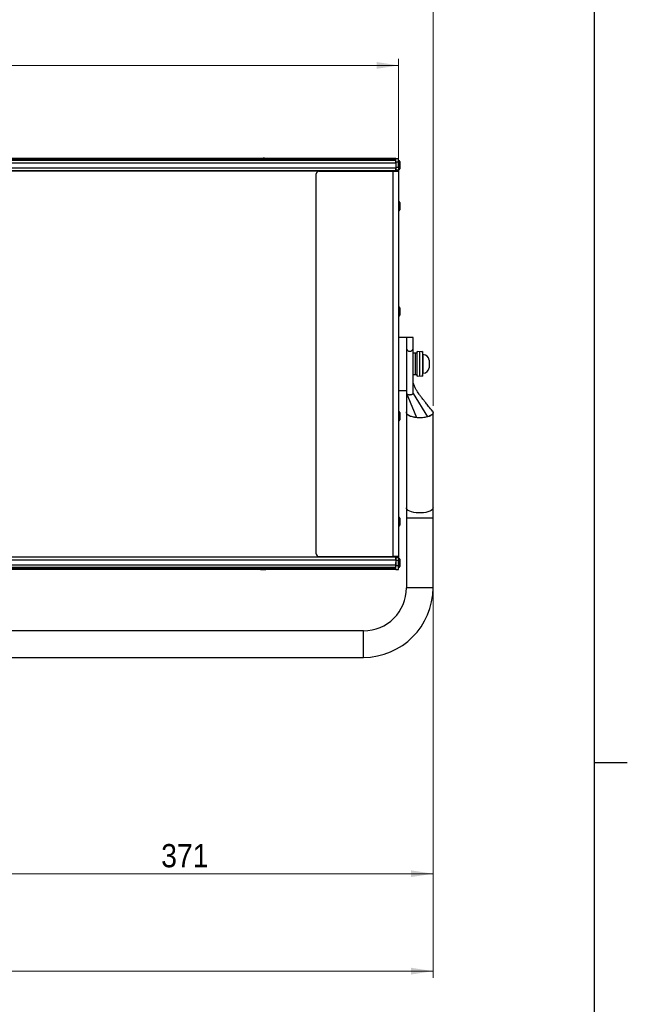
# Model space of a CAD drawing. Header units: millimetres. Extents: x 5 to 589, y 5 to 415.
# Tile 34 of 35: x 497 to 589, y 174 to 322. Entities that reach past the tile are written whole.
import ezdxf

# ---------------------------------------------------------------- set-up
doc = ezdxf.new("R2010")
doc.units = ezdxf.units.MM
doc.linetypes.add('SLD-Continua', pattern=[0])
doc.styles.add('SLDTEXTSTYLE1', font='GOTHIC.TTF', dxfattribs={"width": 0.913})
doc.dimstyles.new('SLDDIMSTYLE2', dxfattribs={"dimtxt": 3.5, "dimasz": 3.302, "dimexe": 0, "dimexo": 0.0625, "dimgap": 0.875, "dimtad": 1, "dimlfac": 5, "dimrnd": 1e-09, "dimzin": 12, "dimdsep": 46, "dimtxsty": 'SLDTEXTSTYLE1', "dimsah": 1, "dimcen": 0.09, "dimadec": 0, "dimazin": 3, "dimtfac": 1, "dimtofl": 0, "dimtmove": 0, "dimatfit": 3, "dimfxl": 1, "dimfrac": 2, "dimtolj": 1, "dimtzin": 12, "dimarcsym": 0})

# ---------------------------------------------------------------- blocks, each defined once
blk = doc.blocks.new('_D_3')
at = {"color": 7, "linetype": 'SLD-Continua', "lineweight": 0}
for p, q in [((417.12, 300.41), (417.12, 316.23)), ((417.12, 315.23), (554.52, 315.23)), ((554.52, 300.41), (554.52, 316.23))]:
    blk.add_line(p, q, dxfattribs=at)
at = {"color": 7, "linetype": 'SLD-Continua', "lineweight": 18}
for points in [[(417.12, 315.23), (420.42, 314.72), (420.42, 315.74)], [(554.52, 315.23), (551.22, 315.74), (551.22, 314.72)]]:
    blk.add_solid(points, dxfattribs=at)
at = {"color": 7, "linetype": 'SLD-Continua', "lineweight": 18, "insert": (481.94, 319.7), "char_height": 3.5, "attachment_point": 1, "style": 'SLDTEXTSTYLE1'}
blk.add_mtext('687', dxfattribs=at)
blk = doc.blocks.new('_D_4')
at = {"color": 7, "linetype": 'SLD-Continua', "lineweight": 0}
for p, q in [((405.82, 260.24), (405.82, 328.23)), ((559.72, 327.23), (405.82, 327.23)), ((559.72, 263.86), (559.72, 328.23))]:
    blk.add_line(p, q, dxfattribs=at)
at = {"color": 7, "linetype": 'SLD-Continua', "lineweight": 18}
for points in [[(405.82, 327.23), (409.12, 326.72), (409.12, 327.74)], [(559.72, 327.23), (556.42, 327.74), (556.42, 326.72)]]:
    blk.add_solid(points, dxfattribs=at)
at = {"color": 7, "linetype": 'SLD-Continua', "lineweight": 18, "insert": (476.95, 331.7), "char_height": 3.5, "attachment_point": 1, "style": 'SLDTEXTSTYLE1'}
blk.add_mtext('769,5', dxfattribs=at)
blk = doc.blocks.new('_D_6')
at = {"color": 7, "linetype": 'SLD-Continua', "lineweight": 0}
for p, q in [((559.72, 247.49), (559.72, 192.3)), ((485.52, 208.03), (485.52, 192.3)), ((559.72, 193.3), (485.52, 193.3))]:
    blk.add_line(p, q, dxfattribs=at)
at = {"color": 7, "linetype": 'SLD-Continua', "lineweight": 18}
for points in [[(485.52, 193.3), (488.82, 192.79), (488.82, 193.8)], [(559.72, 193.3), (556.42, 193.8), (556.42, 192.79)]]:
    blk.add_solid(points, dxfattribs=at)
at = {"color": 7, "linetype": 'SLD-Continua', "lineweight": 18, "insert": (518.74, 197.77), "char_height": 3.5, "attachment_point": 1, "style": 'SLDTEXTSTYLE1'}
blk.add_mtext('371', dxfattribs=at)
blk = doc.blocks.new('_D_7')
at = {"color": 7, "linetype": 'SLD-Continua', "lineweight": 0}
for p, q in [((405.82, 257.53), (405.82, 177.6)), ((559.72, 247.49), (559.72, 177.6)), ((559.72, 178.6), (405.82, 178.6))]:
    blk.add_line(p, q, dxfattribs=at)
at = {"color": 7, "linetype": 'SLD-Continua', "lineweight": 18}
for points in [[(405.82, 178.6), (409.12, 178.09), (409.12, 179.11)], [(559.72, 178.6), (556.42, 179.11), (556.42, 178.09)]]:
    blk.add_solid(points, dxfattribs=at)
at = {"color": 7, "linetype": 'SLD-Continua', "lineweight": 18, "insert": (476.95, 183.07), "char_height": 3.5, "attachment_point": 1, "style": 'SLDTEXTSTYLE1'}
blk.add_mtext('769,5', dxfattribs=at)

msp = doc.modelspace()

# ---------------------------------------------------------------- linework, layer by layer
at = {"color": 7, "linetype": 'SLD-Continua', "lineweight": 25}
for p, q in [((584, 410), (584, 10)), ((554.1224, 301.1528), (417.5224, 301.1528)), ((554.1224, 301.1523), (417.5224, 301.1523)), ((417.5224, 301.0852), (554.1224, 301.0852)), ((554.1224, 301.0362), (417.5224, 301.0362)), ((554.1224, 300.8862), (417.5224, 300.8862)), ((554.1224, 300.8833), (417.5224, 300.8833)), ((417.5224, 300.5138), (554.1224, 300.5138)), ((533.6116, 301.1714), (486.3333, 301.1714)), ((533.7393, 301.2016), (533.7274, 301.2016)), ((534.0141, 301.2016), (533.7393, 301.2016)), ((534.5174, 301.2016), (534.3972, 301.2016)), ((554.1224, 301.1714), (534.6333, 301.1714)), ((554.1224, 301.2016), (554.5224, 301.2016)), ((554.1224, 300.6139), (554.1224, 301.2016)), ((554.5224, 300.6139), (554.1224, 300.6139)), ((554.1224, 300.6139), (554.1224, 299.8639)), ((554.5224, 300.6139), (554.5224, 301.2016)), ((554.5824, 300.8916), (554.5224, 300.8916)), ((554.5224, 299.8639), (554.5224, 300.6139)), ((554.5824, 300.8916), (554.5824, 299.512)), ((554.7224, 300.7516), (554.7224, 299.6519)), ((417.5224, 299.7639), (554.1224, 299.7639)), ((417.5224, 299.3616), (554.1224, 299.3616)), ((554.1224, 299.3016), (417.5224, 299.3016)), ((542.1224, 241.5393), (542.1224, 298.8639)), ((542.5224, 299.2639), (553.7224, 299.2639)), ((550.5224, 299.2639), (550.5224, 299.3016)), ((552.5224, 299.3016), (552.5224, 299.2639)), ((553.7224, 241.1393), (553.7224, 299.2639)), ((553.7224, 299.2639), (554.5224, 299.2639)), ((554.1224, 299.8639), (554.5224, 299.8639)), ((554.1224, 299.8639), (554.1224, 299.4139)), ((554.1224, 299.3616), (554.1224, 299.7639)), ((554.5224, 299.4139), (554.1224, 299.4139)), ((554.1224, 299.3016), (554.1224, 299.3616)), ((554.1224, 299.3139), (554.5224, 299.3139)), ((554.1224, 299.2639), (554.1224, 299.3016)), ((554.5224, 299.8639), (554.5224, 299.4139)), ((554.5224, 299.5116), (554.5824, 299.5116)), ((554.5224, 299.3139), (554.5224, 299.4139)), ((554.5224, 299.3139), (554.5224, 299.2639)), ((554.5224, 299.2639), (554.5224, 272.6016)), ((554.5824, 299.512), (554.5824, 299.5116)), ((554.5824, 294.6916), (554.5224, 294.6916)), ((554.5824, 294.6916), (554.5824, 293.312)), ((554.7224, 294.5516), (554.7224, 293.4519)), ((554.5224, 293.3116), (554.5824, 293.3116)), ((554.5824, 293.312), (554.5824, 293.3116)), ((554.5824, 278.7916), (554.5224, 278.7916)), ((554.5824, 278.7916), (554.5824, 277.412)), ((554.7224, 278.6516), (554.7224, 277.5519)), ((554.5224, 277.4116), (554.5824, 277.4116)), ((554.5824, 277.412), (554.5824, 277.4116)), ((555.7224, 274.2016), (554.5224, 274.2016)), ((556.7224, 274.2016), (555.7224, 274.2016)), ((555.7224, 274.2016), (555.7224, 270.5823)), ((555.7224, 274.2016), (555.7224, 272.6088)), ((556.7224, 272.6088), (556.7224, 274.2016)), ((554.5224, 272.6016), (554.5224, 270.5823)), ((556.7224, 265.7565), (556.7224, 272.6088)), ((557.3255, 272.0512), (557.2943, 271.8016)), ((557.7224, 272.0016), (557.3255, 272.0512)), ((557.3255, 270.2016), (557.3255, 272.0512)), ((558.1193, 272.0512), (557.7224, 272.0016)), ((557.7224, 270.2016), (557.7224, 272.0016)), ((558.2393, 271.0912), (558.1193, 272.0512)), ((558.1193, 272.0512), (558.1193, 270.2016)), ((554.5224, 270.5823), (554.5224, 267.8016)), ((555.7224, 270.5823), (555.7224, 266.2314)), ((557.0224, 271.8016), (556.7224, 271.8016)), ((557.0224, 271.8016), (557.0224, 268.6016)), ((557.0424, 271.0016), (557.0224, 271.0016)), ((557.2943, 271.8016), (557.0424, 271.8016)), ((557.0424, 271.8016), (557.0424, 268.6016)), ((558.2553, 271.6016), (558.2393, 271.6016)), ((558.2393, 268.8016), (558.2393, 271.6016)), ((558.2553, 268.8016), (558.2553, 271.6016)), ((559.1183, 270.7789), (559.1193, 270.7311)), ((559.1193, 270.538), (559.1183, 270.4902)), ((559.1183, 270.4902), (559.1193, 270.3947)), ((559.1193, 270.3947), (559.1193, 270.2016)), ((557.0224, 269.4016), (557.0424, 269.4016)), ((557.3255, 268.352), (557.3255, 270.2016)), ((557.7224, 268.4016), (557.7224, 270.2016)), ((558.1193, 270.2016), (558.1193, 268.352)), ((558.1193, 268.352), (558.2393, 269.312)), ((559.1193, 270.0084), (559.1183, 269.9129)), ((559.1183, 269.9129), (559.1193, 269.8651)), ((559.1193, 269.672), (559.1183, 269.6242)), ((559.1193, 270.2016), (559.1193, 270.0084)), ((554.5224, 267.8016), (554.5224, 241.1393)), ((556.7224, 268.6016), (557.0224, 268.6016)), ((557.0424, 268.6016), (557.2943, 268.6016)), ((557.2943, 268.6016), (557.3255, 268.352)), ((557.3255, 268.352), (557.7224, 268.4016)), ((557.7224, 268.4016), (558.1193, 268.352)), ((558.2393, 268.8016), (558.2553, 268.8016)), ((554.5224, 266.2016), (555.7224, 266.2016)), ((555.7224, 266.2314), (555.7224, 265.7565)), ((556.9148, 266.8433), (556.7224, 267.3296)), ((556.916, 266.8401), (556.7224, 267.3194)), ((555.7308, 265.7254), (555.9177, 265.2811)), ((555.9177, 265.2811), (557.225, 262.099)), ((556.7224, 265.7565), (558.908, 262.2266)), ((554.5824, 262.9916), (554.5224, 262.9916)), ((554.5824, 262.9916), (554.5824, 261.612)), ((554.5224, 261.6116), (554.5824, 261.6116)), ((554.5824, 261.612), (554.5824, 261.6116)), ((554.7224, 262.8516), (554.7224, 261.7519)), ((555.7224, 262.8559), (555.7224, 248.4939)), ((559.7224, 248.4939), (559.7224, 262.8559)), ((555.7224, 248.4939), (555.7224, 246.931)), ((559.7224, 246.931), (559.7224, 248.4939)), ((554.5824, 247.0916), (554.5224, 247.0916)), ((554.5824, 247.0916), (554.5824, 245.712)), ((554.7224, 246.9516), (554.7224, 245.8519)), ((555.7224, 246.931), (555.7224, 236.431)), ((557.7224, 246.931), (555.7224, 246.931)), ((559.7224, 246.931), (557.7224, 246.931)), ((559.7224, 236.431), (559.7224, 246.931)), ((554.5224, 245.7116), (554.5824, 245.7116)), ((554.5824, 245.712), (554.5824, 245.7116)), ((417.5224, 241.1016), (554.1224, 241.1016)), ((554.1224, 241.0416), (417.5224, 241.0416)), ((417.5224, 240.6393), (554.1224, 240.6393)), ((542.5224, 241.1393), (553.7224, 241.1393)), ((550.5224, 241.1016), (550.5224, 241.1393)), ((554.5224, 241.1393), (553.7224, 241.1393)), ((554.1224, 241.1016), (554.1224, 241.1393)), ((554.1224, 241.0416), (554.1224, 241.1016)), ((554.5224, 241.0893), (554.1224, 241.0893)), ((554.1224, 240.6393), (554.1224, 241.0416)), ((554.1224, 240.9893), (554.5224, 240.9893)), ((554.1224, 240.9893), (554.1224, 240.5393)), ((554.5224, 241.1393), (554.5224, 241.0893)), ((554.5224, 240.9893), (554.5224, 241.0893)), ((554.5224, 240.9893), (554.5224, 240.5393)), ((554.5824, 240.8916), (554.5224, 240.8916)), ((554.5824, 240.8916), (554.5824, 239.512)), ((554.7224, 240.7516), (554.7224, 239.6519)), ((417.5224, 239.8893), (554.1224, 239.8893)), ((417.5224, 239.5198), (554.1224, 239.5198)), ((417.5224, 239.5169), (554.1224, 239.5169)), ((417.5224, 239.3669), (554.1224, 239.3669)), ((554.1224, 239.318), (417.5224, 239.318)), ((417.5224, 239.2508), (554.1224, 239.2508)), ((417.5224, 239.2503), (554.1224, 239.2503)), ((486.3333, 239.2317), (533.6116, 239.2317)), ((533.7274, 239.2016), (533.8477, 239.2016)), ((534.2308, 239.2016), (534.5056, 239.2016)), ((534.5056, 239.2016), (534.5174, 239.2016)), ((534.6333, 239.2317), (554.1224, 239.2317)), ((554.5224, 240.5393), (554.1224, 240.5393)), ((554.1224, 240.5393), (554.1224, 239.7893)), ((554.1224, 239.7893), (554.5224, 239.7893)), ((554.1224, 239.2016), (554.1224, 239.7893)), ((554.1224, 239.2016), (554.5224, 239.2016)), ((554.5224, 239.7893), (554.5224, 240.5393)), ((554.5224, 239.2016), (554.5224, 239.7893)), ((554.5224, 239.5116), (554.5824, 239.5116)), ((554.5824, 239.512), (554.5824, 239.5116)), ((559.7224, 236.431), (555.7224, 236.431)), ((549.2224, 229.931), (488.3081, 229.931)), ((549.2224, 227.931), (549.2224, 229.931)), ((549.2224, 225.931), (549.2224, 227.931)), ((488.3081, 225.931), (549.2224, 225.931)), ((589.001, 210), (583.999, 210))]:
    msp.add_line(p, q, dxfattribs=at)
at = {"color": 7, "linetype": 'SLD-Continua', "lineweight": 25, "flags": 128}
for points in [[(557.7224, 262.0745), (557.3439, 262.0886), (556.9791, 262.1305), (556.6411, 262.1985), (556.3423, 262.2904), (556.0933, 262.4026), (555.9032, 262.5313), (555.7788, 262.6717), (555.7247, 262.8188), (555.7419, 262.9648)], [(559.5295, 263.1908), (559.6124, 263.1115), (559.7021, 262.9672), (559.7202, 262.8188), (559.666, 262.6717), (559.5417, 262.5313), (559.3516, 262.4026), (559.1026, 262.2904), (558.8037, 262.1985), (558.4657, 262.1305), (558.1009, 262.0886), (557.7224, 262.0745)], [(559.7224, 248.4939), (559.7021, 248.3827), (559.6124, 248.2383), (559.4545, 248.1032), (559.2339, 247.9822), (558.9587, 247.8796), (558.6389, 247.7993), (558.2859, 247.7441), (557.9125, 247.716), (557.5323, 247.716), (557.159, 247.7441), (556.806, 247.7993), (556.4861, 247.8796), (556.2109, 247.9822), (555.9904, 248.1032), (555.8324, 248.2383), (555.7428, 248.3827), (555.7224, 248.4939)]]:
    msp.add_lwpolyline(points, dxfattribs=at)
at = {"color": 7, "linetype": 'SLD-Continua', "lineweight": 25}
for centre, radius, start, end in [((534.1224, 299.4454), 1.8, 102.676405, 108.463032), ((534.1224, 299.4454), 1.8, 71.536968, 77.323595), ((554.5824, 300.7516), 0.14, 0, 90), ((542.5224, 298.8639), 0.4, 90, 180), ((554.5825, 299.6519), 0.14, 269.982989, 359.982979), ((554.5824, 299.6516), 0.14, 270, 0), ((554.5824, 294.5516), 0.14, 0, 90), ((554.5825, 293.4519), 0.14, 269.982989, 359.982979), ((554.5824, 293.4516), 0.14, 270, 0), ((554.5824, 278.6516), 0.14, 0, 90), ((554.5825, 277.5519), 0.14, 269.982989, 359.982979), ((554.5824, 277.5516), 0.14, 270, 0), ((558.2553, 270.7376), 0.864, 2.69039, 90), ((558.2553, 269.6656), 0.864, 270, 357.291933), ((554.5824, 262.8516), 0.14, 0, 90), ((554.5825, 261.7519), 0.14, 269.982989, 359.982979), ((554.5824, 261.7516), 0.14, 270, 0), ((554.5824, 246.9516), 0.14, 360, 90), ((554.5825, 245.8519), 0.14, 269.982989, 359.982979), ((554.5824, 245.8516), 0.14, 270, 0), ((542.5224, 241.5393), 0.4, 180, 270), ((554.5824, 240.7516), 0.14, 0, 90), ((534.1224, 240.9577), 1.8, 251.536968, 257.323595), ((534.1224, 240.9577), 1.8, 282.676405, 288.463032), ((554.5825, 239.6519), 0.14, 269.982989, 359.982979), ((554.5824, 239.6516), 0.14, 270, 0), ((549.2224, 236.431), 10.5, 270, 0), ((549.2224, 236.431), 6.5, 270, 0)]:
    msp.add_arc(centre, radius, start, end, dxfattribs=at)
for points, knots in [([(534.1032, 301.212), (534.0981, 301.2105), (534.0879, 301.2077), (534.0653, 301.2043), (534.0397, 301.202), (534.0227, 301.2017), (534.0141, 301.2016)], [0, 0, 0, 0, 0.24882638, 0.5016569, 0.74677507, 1, 1, 1, 1]), ([(534.2972, 301.213), (534.289, 301.2145), (534.2725, 301.2175), (534.2448, 301.2206), (534.2165, 301.2225), (534.1884, 301.2231), (534.1618, 301.2222), (534.138, 301.22), (534.1177, 301.2166), (534.108, 301.2135), (534.1032, 301.212)], [0, 0, 0, 0, 0.12559041, 0.25056838, 0.37561668, 0.49993499, 0.62588722, 0.75128197, 0.87560586, 1, 1, 1, 1]), ([(534.3972, 301.2016), (534.39, 301.2017), (534.3757, 301.2021), (534.3486, 301.2046), (534.3209, 301.2084), (534.3051, 301.2114), (534.2972, 301.213)], [0, 0, 0, 0, 0.24738244, 0.49986467, 0.75067775, 1, 1, 1, 1]), ([(555.7224, 272.6088), (555.7318, 272.5397), (555.7494, 272.4088), (555.8674, 272.2464), (556.0064, 272.1448), (556.1279, 272.1047), (556.2464, 272.0951), (556.3659, 272.115), (556.4951, 272.1807), (556.6069, 272.2839), (556.7004, 272.4307), (556.7146, 272.5453), (556.7224, 272.6088)], [0, 0, 0, 0, 0.14742234, 0.27928039, 0.37682696, 0.45868971, 0.49983161, 0.58265064, 0.66514474, 0.75515692, 0.86430305, 1, 1, 1, 1]), ([(559.6281, 263.0932), (559.4362, 263.3269), (559.0972, 263.7397), (558.6576, 264.2839), (558.3314, 264.6946), (558.0984, 264.9939), (557.9187, 265.2297), (557.7625, 265.4393), (557.5785, 265.6931), (557.3633, 266.0032), (557.1217, 266.3804), (556.9849, 266.6862), (556.916, 266.8401)], [0, 0, 0, 0, 0.19660125, 0.34735017, 0.45283702, 0.53396047, 0.58688525, 0.63894901, 0.69786643, 0.78499502, 0.89178765, 1, 1, 1, 1]), ([(555.7356, 265.5912), (555.7309, 265.5875), (555.7245, 265.5825), (555.7225, 265.5161), (555.7222, 265.4284), (555.7223, 265.2755), (555.7223, 265.1055), (555.7223, 264.9406), (555.7222, 264.7458), (555.7222, 264.4792), (555.7222, 264.0769), (555.7221, 263.5177), (555.7221, 263.0931), (555.7221, 262.8546)], [0, 0, 0, 0, 0.09608545, 0.13224491, 0.16303037, 0.22048084, 0.27247439, 0.33129652, 0.37942198, 0.45828108, 0.58798943, 0.76856165, 1, 1, 1, 1]), ([(559.6237, 263.0928), (559.6315, 263.085), (559.6801, 263.0363), (559.7164, 262.9416), (559.7337, 262.7699), (559.6334, 262.5986), (559.4328, 262.4438), (559.2655, 262.3557), (559.09, 262.2828), (558.9771, 262.2479), (558.908, 262.2266)], [0, 0, 0, 0, 0.02600797, 0.16140175, 0.29223587, 0.55656711, 0.69156422, 0.82651447, 0.89382218, 1, 1, 1, 1]), ([(557.225, 262.099), (557.012, 262.1293), (556.586, 262.1898), (556.0969, 262.3788), (555.7771, 262.6075), (555.7458, 262.7752), (555.7309, 262.8551)], [0, 0, 0, 0, 0.25640885, 0.51286772, 0.76779264, 1, 1, 1, 1]), ([(558.908, 262.2266), (558.7138, 262.1817), (558.3256, 262.0918), (557.7212, 262.0624), (557.3629, 262.0889), (557.225, 262.099)], [0, 0, 0, 0, 0.38084306, 0.76167878, 1, 1, 1, 1]), ([(533.8477, 239.2016), (533.8548, 239.2014), (533.8692, 239.2011), (533.8963, 239.1985), (533.9239, 239.1948), (533.9397, 239.1917), (533.9476, 239.1902)], [0, 0, 0, 0, 0.24738244, 0.49986467, 0.75067775, 1, 1, 1, 1]), ([(533.9476, 239.1902), (533.9559, 239.1886), (533.9724, 239.1856), (534.0001, 239.1825), (534.0283, 239.1806), (534.0564, 239.1801), (534.0831, 239.1809), (534.1068, 239.1831), (534.1272, 239.1865), (534.1368, 239.1896), (534.1416, 239.1912)], [0, 0, 0, 0, 0.12559041, 0.25056838, 0.37561668, 0.49993499, 0.62588722, 0.75128197, 0.87560586, 1, 1, 1, 1]), ([(534.1416, 239.1912), (534.1467, 239.1926), (534.157, 239.1955), (534.1796, 239.1988), (534.2051, 239.2011), (534.2221, 239.2014), (534.2308, 239.2016)], [0, 0, 0, 0, 0.24882638, 0.5016569, 0.74677507, 1, 1, 1, 1]), ([(554.0906, 239.8366), (554.0959, 239.8276), (554.1063, 239.8095), (554.1168, 239.7914), (554.122, 239.7823)], [0, 0, 0, 0, 0.49994386, 1, 1, 1, 1]), ([(554.1355, 239.7853), (554.134, 239.7871), (554.1305, 239.7911), (554.1252, 239.8568), (554.1197, 239.9625), (554.1145, 240.0908), (554.1112, 240.1804), (554.1097, 240.2212)], [0, 0, 0, 0, 0.17630547, 0.39112967, 0.60594981, 0.82076595, 1, 1, 1, 1])]:
    msp.add_open_spline(points, degree=3, knots=knots, dxfattribs=at)
for points in [[(559.1193, 270.7311), (559.1193, 270.7145), (559.1193, 270.6813), (559.1193, 270.5858), (559.1193, 270.538)], [(559.1193, 269.8651), (559.1193, 269.8173), (559.1193, 269.7218), (559.1193, 269.6886), (559.1193, 269.672)], [(555.7224, 265.7565), (555.725, 265.7414), (555.7302, 265.7112), (555.7715, 265.6683), (555.835, 265.6302), (555.9197, 265.5988), (556.0206, 265.5758), (556.1321, 265.5627), (556.249, 265.5592), (556.3246, 265.5657), (556.3625, 265.569)], [(556.3625, 265.569), (556.4126, 265.5767), (556.5128, 265.5922), (556.6286, 265.6375), (556.7074, 265.6936), (556.7174, 265.7355), (556.7224, 265.7565)]]:
    msp.add_open_spline(points, degree=3, dxfattribs=at)

# ---------------------------------------------------------------- dimensions: what is measured, and where the dimension line sits
at = {"color": 7, "linetype": 'SLD-Continua', "lineweight": 18}
for base, p1, p2, picture, middle in [((405.8224, 327.2298), (559.7224, 262.8559), (405.8224, 259.2367), '_D_4', (482.7724, 327.2298)), ((554.5224, 315.2298), (417.1224, 299.4139), (554.5224, 299.4139), '_D_3', (485.8224, 315.2298)), ((405.8224, 178.5978), (559.7224, 248.4939), (405.8224, 258.5342), '_D_7', (482.7724, 178.5978)), ((485.5224, 193.2962), (559.7224, 248.4939), (485.5224, 209.031), '_D_6', (522.6224, 193.2962))]:
    dim = msp.add_linear_dim(base=base, p1=p1, p2=p2, dimstyle='SLDDIMSTYLE2', dxfattribs=at)
    dim.commit()
    dim.dimension.update_dxf_attribs({"geometry": picture, "text_midpoint": middle, "dimtype": 160})

doc.saveas('drawing.dxf')
